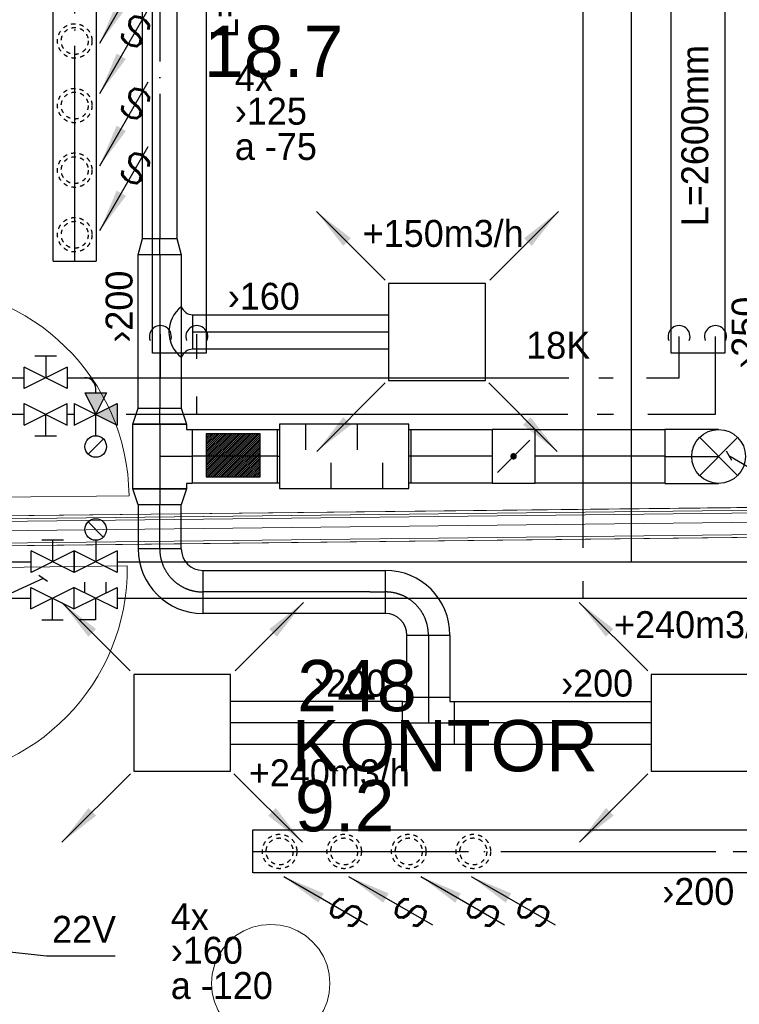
# Model space of a CAD drawing. Header units: millimetres. Extents: x 0 to 83478, y 0 to 53008.
# Tile 41 of 83: x 10864 to 14207, y 42403 to 46975. Entities that reach past the tile are written whole.
import ezdxf
from ezdxf.enums import TextEntityAlignment as Align

# ---------------------------------------------------------------- set-up
doc = ezdxf.new("R2010")
doc.units = ezdxf.units.MM
doc.header["$LTSCALE"] = 50
doc.header["$MEASUREMENT"] = 0
doc.header["$PDMODE"] = 1
for name, pattern in [('2V-CENT', [23, 20, -1.5, 0, -1.5]), ('V-GOMD', [0.8, 0.4, -0.4]), ('V-KU', [2, 1, 1]), ('V-V', [2, 1, 1])]:
    doc.linetypes.add(name, pattern=pattern)
doc.layers.get('0').update_dxf_attribs({"linetype": 'CONTINUOUS'})
for name, color, linetype in [('20602A200D001$0$832 Rominfo', 7, 'CONTINUOUS'), ('V060-', 3, 'CONTINUOUS'), ('V061-', 1, 'CONTINUOUS'), ('V070-', 3, 'CONTINUOUS'), ('V071-', 1, 'CONTINUOUS'), ('V100-', 6, 'CONTINUOUS'), ('V101-', 1, 'CONTINUOUS'), ('V110', 1, 'CONTINUOUS'), ('V110-', 6, 'CONTINUOUS'), ('V111', 3, 'CONTINUOUS'), ('V111-', 1, 'CONTINUOUS')]:
    doc.layers.add(name, color=color, linetype=linetype)
for name, color, linetype, lineweight in [('20602A200D001$0$A-AREA-BNDY', 1, 'CONTINUOUS', 9), ('20602A200D001$0$A-COLS', 7, 'CONTINUOUS', 9), ('20602A200D001$0$A-DOOR', 31, 'CONTINUOUS', 13), ('20602A200D001$0$A-GENM', 13, 'CONTINUOUS', 9), ('20602A200D001$0$A-WALL', 7, 'CONTINUOUS', 13)]:
    doc.layers.add(name, color=color, linetype=linetype, lineweight=lineweight)
doc.styles.add('20602A200D001$0$Arial', font='arial.ttf', dxfattribs={"height": 238.125})
doc.styles.add('FISO', font='fiso')
doc.styles.add('ISO', font='ISO')
doc.styles.add('SIMPLEX', font='SIMPLEX')

# ---------------------------------------------------------------- blocks, each defined once
blk = doc.blocks.new('V420', base_point=(455, 404.5))
blk.add_line((455, 404.5), (464, 404.5))
blk.add_solid([(455, 404.5), (459, 405), (459, 404)])
blk = doc.blocks.new('V421', base_point=(455.5, 404.5))
at = {"rotation": 180}
blk.add_blockref('V420', (464.5, 404.5), dxfattribs=at)
blk = doc.blocks.new('TAK_P', base_point=(16247.5, 22586.5))
for p, q in [((16248, 22587), (16247, 22587)), ((16247, 22587), (16247, 22586)), ((16248, 22586), (16248, 22587)), ((16247, 22586), (16248, 22586))]:
    blk.add_line(p, q)
blk = doc.blocks.new('CCDIMF_200X160X75', base_point=(3095.5, 30301.1))
at = {"color": 0, "linetype": 'ByBlock'}
blk.add_line((3058, 30301.1), (3133, 30301.1), dxfattribs=at)
blk = doc.blocks.new('KCDIMF_200X160X75', base_point=(3095.5, 30301.1))
at = {"color": 0, "linetype": 'ByBlock'}
for p, q in [((3058, 30201.1), (3058, 30401.1)), ((3058, 30401.1), (3133, 30381.1)), ((3133, 30381.1), (3133, 30221.1)), ((3133, 30221.1), (3058, 30201.1))]:
    blk.add_line(p, q, dxfattribs=at)
blk = doc.blocks.new('3CDIMF_200X160X75', base_point=(3095.5, 30301.1))
for p in [(3058, 30301.1), (3133, 30301.1)]:
    blk.add_point(p)
at = {"color": 0, "linetype": 'ByBlock'}
blk.add_blockref('KCDIMF_200X160X75', (3095.5, 30301.1), dxfattribs=at)
at = {"color": 1, "linetype": '2V-CENT'}
blk.add_blockref('CCDIMF_200X160X75', (3095.5, 30301.1), dxfattribs=at)
at = {"style": 'SIMPLEX', "flags": 3}
blk.add_attdef('0', (3095.5, 30301.1), '', height=1, dxfattribs=at)
blk = doc.blocks.new('CBOJ90_PB', base_point=(86107, 31352))
at = {"color": 0, "linetype": 'ByBlock'}
blk.add_arc((86106, 31353), 1, 270, 360, dxfattribs=at)
blk = doc.blocks.new('KBOJ90_PB', base_point=(86107, 31352))
at = {"color": 0, "linetype": 'ByBlock'}
for p, q in [((86106.5, 31353), (86107.5, 31353)), ((86106, 31352.5), (86106, 31351.5))]:
    blk.add_line(p, q, dxfattribs=at)
for radius in [1.5, 0.5]:
    blk.add_arc((86106, 31353), radius, 270, 360, dxfattribs=at)
blk = doc.blocks.new('3BOJ90_PB', base_point=(86107, 31352))
for p in [(86107, 31353), (86106, 31352)]:
    blk.add_point(p)
at = {"color": 1, "linetype": '2V-CENT'}
blk.add_blockref('CBOJ90_PB', (86107, 31352), dxfattribs=at)
at = {"color": 0, "linetype": 'ByBlock'}
blk.add_blockref('KBOJ90_PB', (86107, 31352), dxfattribs=at)
at = {"style": 'ISO', "flags": 3}
blk.add_attdef('0', (86107, 31352), '', height=1, dxfattribs=at)
blk = doc.blocks.new('CTK_P', base_point=(16236.144, 22620.378))
at = {"color": 0, "linetype": 'ByBlock'}
for p, q in [((16236.144, 22620.978), (16236.144, 22620.378)), ((16235.544, 22620.378), (16236.744, 22620.378))]:
    blk.add_line(p, q, dxfattribs=at)
blk = doc.blocks.new('KTK_P', base_point=(16236.144, 22620.378))
at = {"color": 0, "linetype": 'ByBlock'}
for p, q in [((16235.644, 22620.978), (16236.644, 22620.978)), ((16235.644, 22620.878), (16235.644, 22620.978)), ((16236.644, 22620.978), (16236.644, 22620.878)), ((16235.544, 22620.878), (16235.644, 22620.878)), ((16235.544, 22619.878), (16235.544, 22620.878)), ((16236.644, 22620.878), (16236.744, 22620.878)), ((16236.744, 22620.878), (16236.744, 22619.878)), ((16236.744, 22619.878), (16235.544, 22619.878))]:
    blk.add_line(p, q, dxfattribs=at)
blk = doc.blocks.new('3TK_P', base_point=(16236.144, 22620.378))
for p in [(16236.144, 22620.978), (16235.544, 22620.378), (16236.744, 22620.378)]:
    blk.add_point(p)
at = {"color": 1, "linetype": '2V-CENT'}
blk.add_blockref('CTK_P', (16236.144, 22620.378), dxfattribs=at)
at = {"color": 0, "linetype": 'ByBlock'}
blk.add_blockref('KTK_P', (16236.144, 22620.378), dxfattribs=at)
at = {"style": 'ISO', "flags": 3}
blk.add_attdef('0', (16236.144, 22620.378), '', height=1, dxfattribs=at)
blk = doc.blocks.new('V422', base_point=(16230, 22585))
blk.add_blockref('V420', (16230, 22585))
at = {"style": 'SIMPLEX'}
blk.add_text('s', height=4, rotation=90, dxfattribs=at).set_placement((16238, 22585), align=Align.CENTER)
blk = doc.blocks.new('K1A', base_point=(16237, 22591.5))
at = {"color": 0, "linetype": 'ByBlock'}
blk.add_line((16237, 22592), (16237, 22591), dxfattribs=at)
blk = doc.blocks.new('21A', base_point=(16237, 22591.5))
blk.add_point((16237, 22591.5))
at = {"color": 0, "linetype": 'ByBlock'}
blk.add_blockref('K1A', (16237, 22591.5), dxfattribs=at)
at = {"style": 'SIMPLEX', "flags": 3}
blk.add_attdef('0', (16237, 22591.5), '', height=1, dxfattribs=at)
blk = doc.blocks.new('CBOJ90_UB', base_point=(86107.592, 31354.077))
at = {"color": 0, "linetype": 'ByBlock'}
blk.add_line((86106.592, 31354.077), (86107.592, 31354.077), dxfattribs=at)
blk = doc.blocks.new('C90', base_point=(16233, 22618))
at = {"color": 0, "linetype": 'ByBlock'}
blk.add_circle((16233, 22618), 0.5, dxfattribs=at)
blk = doc.blocks.new('KBOJ90_UB', base_point=(86107.592, 31354.077))
at = {"color": 0, "linetype": 'ByBlock'}
for p, q in [((86107.592, 31354.577), (86106.592, 31354.577)), ((86106.592, 31354.577), (86106.592, 31353.577)), ((86106.592, 31353.577), (86107.592, 31353.577))]:
    blk.add_line(p, q, dxfattribs=at)
blk.add_blockref('C90', (86107.592, 31354.077), dxfattribs=at)
blk = doc.blocks.new('3BOJ90_UB', base_point=(86107.592, 31354.077))
blk.add_point((86106.592, 31354.077))
at = {"color": 0, "linetype": 'ByBlock'}
blk.add_blockref('KBOJ90_UB', (86107.592, 31354.077), dxfattribs=at)
at = {"color": 1, "linetype": '2V-CENT'}
blk.add_blockref('CBOJ90_UB', (86107.592, 31354.077), dxfattribs=at)
at = {"style": 'ISO', "flags": 3}
blk.add_attdef('0', (86107.592, 31354.077), '', height=1, dxfattribs=at)
blk = doc.blocks.new('TLC90', base_point=(0, 4))
at = {"color": 1}
for p, q in [((-0.346, 4.346), (0.346, 3.654)), ((-0.346, 3.654), (0.346, 4.346))]:
    blk.add_line(p, q, dxfattribs=at)
blk = doc.blocks.new('CCDIMF_250X200X75', base_point=(3095.5, 30301.1))
at = {"color": 0, "linetype": 'ByBlock'}
blk.add_line((3058, 30301.1), (3133, 30301.1), dxfattribs=at)
blk = doc.blocks.new('KCDIMF_250X200X75', base_point=(3095.5, 30301.1))
at = {"color": 0, "linetype": 'ByBlock'}
for p, q in [((3058, 30176.1), (3058, 30426.1)), ((3058, 30426.1), (3133, 30401.1)), ((3133, 30401.1), (3133, 30201.1)), ((3133, 30201.1), (3058, 30176.1))]:
    blk.add_line(p, q, dxfattribs=at)
blk = doc.blocks.new('3CDIMF_250X200X75', base_point=(3095.5, 30301.1))
for p in [(3058, 30301.1), (3133, 30301.1)]:
    blk.add_point(p)
at = {"color": 0, "linetype": 'ByBlock'}
blk.add_blockref('KCDIMF_250X200X75', (3095.5, 30301.1), dxfattribs=at)
at = {"color": 1, "linetype": '2V-CENT'}
blk.add_blockref('CCDIMF_250X200X75', (3095.5, 30301.1), dxfattribs=at)
at = {"style": 'SIMPLEX', "flags": 3}
blk.add_attdef('0', (3095.5, 30301.1), '', height=1, dxfattribs=at)
blk = doc.blocks.new('KSP_P', base_point=(16239.5, 22597.5))
at = {"color": 0, "linetype": 'ByBlock'}
for p, q in [((16240, 22598), (16239, 22598)), ((16239, 22598), (16239, 22597)), ((16240, 22597), (16240, 22598)), ((16239, 22597), (16240, 22597))]:
    blk.add_line(p, q, dxfattribs=at)
blk = doc.blocks.new('2SP_P', base_point=(16239.5, 22597.5))
for p in [(16239, 22597.5), (16240, 22597.5)]:
    blk.add_point(p)
at = {"color": 0, "linetype": 'ByBlock'}
blk.add_blockref('KSP_P', (16239.5, 22597.5), dxfattribs=at)
at = {"style": 'SIMPLEX', "flags": 3}
blk.add_attdef('0', (16239.5, 22597.5), '', height=1, dxfattribs=at)
blk = doc.blocks.new('SPJALL', base_point=(16229, 22594))
at = {"color": 1}
blk.add_line((16228.625, 22593.625), (16229.375, 22594.375), dxfattribs=at)
at = {"color": 1, "const_width": 0.075}
blk.add_lwpolyline([(16229, 22594.0375, -1), (16229, 22593.9625, -1), (16229, 22594.0375, -1)], format="xyb", dxfattribs=at)
blk = doc.blocks.new('LD_P')
for p, q in [((-0.5, 0.5), (-0.5, -0.5)), ((0.5, 0.5), (-0.5, 0.5)), ((0.5, -0.5), (0.5, 0.5)), ((-0.5, -0.5), (0.5, -0.5))]:
    blk.add_line(p, q)
at = {"color": 1}
for p, q in [((-0.3, 0.5), (-0.3, 0.1)), ((0.1, 0.5), (0.1, 0.1)), ((-0.1, -0.5), (-0.1, -0.1)), ((0.3, -0.5), (0.3, -0.1))]:
    blk.add_line(p, q, dxfattribs=at)
blk = doc.blocks.new('C3A', base_point=(16246, 22590.5))
at = {"color": 0, "linetype": 'ByBlock'}
blk.add_line((16247, 22590.5), (16246, 22590.5), dxfattribs=at)
blk = doc.blocks.new('K3A', base_point=(16246, 22590.5))
at = {"color": 0, "linetype": 'ByBlock'}
for p, q in [((16246, 22591), (16247, 22591)), ((16247, 22591), (16247, 22590)), ((16247, 22590), (16246, 22590))]:
    blk.add_line(p, q, dxfattribs=at)
blk = doc.blocks.new('33A', base_point=(16246, 22590.5))
blk.add_point((16247, 22590.5))
at = {"color": 0, "linetype": 'ByBlock'}
blk.add_blockref('K3A', (16246, 22590.5), dxfattribs=at)
at = {"color": 1, "linetype": '2V-CENT'}
blk.add_blockref('C3A', (16246, 22590.5), dxfattribs=at)
at = {"style": 'SIMPLEX', "flags": 3}
blk.add_attdef('0', (16246, 22590.5), '', height=1, dxfattribs=at)
blk = doc.blocks.new('*X118')
at = {"color": 0}
for p, q in [((11731, 44859), (11924.3, 45052.2)), ((11731, 44867.8), (11915.4, 45052.2)), ((11731, 44876.6), (11906.6, 45052.2)), ((11731, 44885.5), (11897.8, 45052.2)), ((11731, 44894.3), (11888.9, 45052.2)), ((11731, 44903.1), (11880.1, 45052.2)), ((11731, 44912), (11871.2, 45052.2)), ((11731, 44920.8), (11862.4, 45052.2)), ((11731, 44929.7), (11853.6, 45052.2)), ((11731, 44938.5), (11844.7, 45052.2)), ((11731, 44947.3), (11835.9, 45052.2)), ((11731, 44956.2), (11827, 45052.2)), ((11731, 44965), (11818.2, 45052.2)), ((11731, 44973.9), (11809.4, 45052.2)), ((11731, 44982.7), (11800.5, 45052.2)), ((11731, 44991.5), (11791.7, 45052.2)), ((11731, 45000.4), (11782.9, 45052.2)), ((11731, 45009.2), (11774, 45052.2)), ((11731, 45018.1), (11765.2, 45052.2)), ((11731, 45026.9), (11756.3, 45052.2)), ((11731, 45035.7), (11747.5, 45052.2)), ((11731, 45044.6), (11738.7, 45052.2)), ((11733.1, 44852.2), (11933.1, 45052.2)), ((11742, 44852.2), (11942, 45052.2)), ((11750.8, 44852.2), (11950.8, 45052.2)), ((11759.6, 44852.2), (11959.6, 45052.2)), ((11768.5, 44852.2), (11968.5, 45052.2)), ((11777.3, 44852.2), (11977.3, 45052.2)), ((11786.1, 44852.2), (11981, 45047.1)), ((11795, 44852.2), (11981, 45038.2)), ((11803.8, 44852.2), (11981, 45029.4)), ((11812.7, 44852.2), (11981, 45020.6)), ((11821.5, 44852.2), (11981, 45011.7)), ((11830.3, 44852.2), (11981, 45002.9)), ((11839.2, 44852.2), (11981, 44994)), ((11848, 44852.2), (11981, 44985.2)), ((11856.9, 44852.2), (11981, 44976.4)), ((11865.7, 44852.2), (11981, 44967.5)), ((11874.5, 44852.2), (11981, 44958.7)), ((11883.4, 44852.2), (11981, 44949.9)), ((11892.2, 44852.2), (11981, 44941)), ((11901, 44852.2), (11981, 44932.2)), ((11909.9, 44852.2), (11981, 44923.3)), ((11918.7, 44852.2), (11981, 44914.5)), ((11927.6, 44852.2), (11981, 44905.7)), ((11936.4, 44852.2), (11981, 44896.8)), ((11945.2, 44852.2), (11981, 44888)), ((11954.1, 44852.2), (11981, 44879.1)), ((11962.9, 44852.2), (11981, 44870.3)), ((11971.8, 44852.2), (11981, 44861.5)), ((11980.6, 44852.2), (11981, 44852.6))]:
    blk.add_line(p, q, dxfattribs=at)
blk = doc.blocks.new('20602A200D001$0$S- - S--289042-P02')
at = {"layer": '20602A200D001$0$A-COLS'}
for p, q in [((27469.7, 40472.6), (27432.9, 40450)), ((27509.6, 40489.1), (27469.7, 40472.6)), ((27551.6, 40499.2), (27509.6, 40489.1)), ((27594.6, 40502.5), (27551.6, 40499.2)), ((27637.6, 40499.2), (27594.6, 40502.5)), ((27679.6, 40489.1), (27637.6, 40499.2)), ((27719.4, 40472.6), (27679.6, 40489.1)), ((27756.2, 40450), (27719.4, 40472.6)), ((27400.1, 40422), (27372.1, 40389.2)), ((27432.9, 40450), (27400.1, 40422)), ((27789, 40422), (27756.2, 40450)), ((27817.1, 40389.2), (27789, 40422)), ((27372.1, 40389.2), (27349.5, 40352.4)), ((27839.6, 40352.4), (27817.1, 40389.2)), ((27349.5, 40352.4), (27333, 40312.5)), ((27856.1, 40312.5), (27839.6, 40352.4)), ((27333, 40312.5), (27323, 40270.6)), ((27866.2, 40270.6), (27856.1, 40312.5)), ((27323, 40270.6), (27319.6, 40227.5)), ((27869.6, 40227.5), (27866.2, 40270.6)), ((27319.6, 40227.5), (27323, 40184.5)), ((27866.2, 40184.5), (27869.6, 40227.5)), ((27323, 40184.5), (27333, 40142.6)), ((27333, 40142.6), (27349.5, 40102.7)), ((27839.6, 40102.7), (27856.1, 40142.6)), ((27856.1, 40142.6), (27866.2, 40184.5)), ((27349.5, 40102.7), (27372.1, 40065.9)), ((27817.1, 40065.9), (27839.6, 40102.7)), ((27372.1, 40065.9), (27400.1, 40033.1)), ((27789, 40033.1), (27817.1, 40065.9)), ((27400.1, 40033.1), (27432.9, 40005.1)), ((27432.9, 40005.1), (27469.7, 39982.5)), ((27719.4, 39982.5), (27756.2, 40005.1)), ((27756.2, 40005.1), (27789, 40033.1)), ((27509.6, 39966), (27469.7, 39982.5)), ((27718.4, 39982.1), (27477.6, 39979.2)), ((27477.6, 39979.2), (27718.4, 39982.1)), ((27509.6, 39966), (27551.6, 39955.9)), ((27637.6, 39955.9), (27679.6, 39966)), ((27719.4, 39982.5), (27679.6, 39966)), ((27551.6, 39955.9), (27594.6, 39952.5)), ((27594.6, 39952.5), (27637.6, 39955.9))]:
    blk.add_line(p, q, dxfattribs=at)
blk = doc.blocks.new('20602A200D001$0$S- - S--289046-P02')
blk.add_blockref('20602A200D001$0$S- - S--289042-P02', (0, 0))
blk = doc.blocks.new('20602A200D001$0$IV02_37dB 70550 - IV02_37dB 2-290725-P02')
at = {"layer": '20602A200D001$0$A-WALL'}
blk.add_line((25751.9, 42322.7), (29896.7, 42369.4), dxfattribs=at)
blk = doc.blocks.new('20602A200D001$0$IV02_37dB 70550 - IV02_37dB-290718-P02')
at = {"layer": '20602A200D001$0$A-WALL'}
for p, q in [((29896, 42425.9), (25801.2, 42379.8)), ((25813.9, 42379.9), (29895.8, 42425.9)), ((29895.8, 42425.9), (25813.9, 42379.9)), ((25814.1, 42392.9), (29895.6, 42438.9)), ((29895.6, 42438.9), (25814.1, 42392.9)), ((29895.9, 42438.9), (25814.1, 42392.9)), ((25814.2, 42379.9), (29896, 42425.9)), ((25814.2, 42379.9), (29895.8, 42425.9)), ((29895.8, 42425.9), (25814.2, 42379.9)), ((29895.8, 42425.9), (29895.6, 42438.9)), ((29895.6, 42438.9), (29895.9, 42438.9)), ((29895.6, 42438.9), (29895.8, 42425.9)), ((29895.9, 42438.9), (29895.6, 42438.9)), ((29895.8, 42425.9), (29896, 42425.9)), ((29896, 42425.9), (29895.8, 42425.9)), ((29895.8, 42425.9), (29895.9, 42412.9)), ((29895.9, 42412.9), (29895.8, 42425.9)), ((29895.8, 42425.9), (29896, 42425.9)), ((29896, 42425.9), (29895.8, 42425.9)), ((29896, 42425.9), (29895.9, 42438.9)), ((29896.2, 42412.9), (29896, 42425.9)), ((25801.2, 42379.8), (25813.9, 42379.9)), ((25813.9, 42379.9), (25801.2, 42379.8)), ((25801.2, 42379.8), (25801.4, 42366.8)), ((25801.2, 42379.8), (25801.4, 42366.8)), ((25801.4, 42366.8), (25801.2, 42379.8)), ((29896.2, 42412.9), (25801.4, 42366.8)), ((29896.2, 42412.9), (25801.4, 42366.8)), ((25813.9, 42379.9), (25814.1, 42366.9)), ((25814.1, 42366.9), (25813.9, 42379.9)), ((29895.9, 42412.9), (25814.1, 42366.9)), ((29895.9, 42412.9), (25814.1, 42366.9)), ((25814.1, 42392.9), (25814.2, 42379.9)), ((25814.1, 42392.9), (25814.2, 42379.9)), ((25814.2, 42379.9), (25814.1, 42392.9)), ((29896.2, 42412.9), (29895.9, 42412.9)), ((29896.2, 42412.9), (29895.9, 42412.9)), ((29897.3, 42312.9), (29896.2, 42412.9)), ((25814.1, 42366.9), (25801.4, 42366.8)), ((25814.1, 42366.9), (25801.4, 42366.8)), ((25801.4, 42366.8), (25814.1, 42366.9)), ((25814.1, 42366.9), (25801.4, 42366.8)), ((25802.5, 42266.8), (25801.4, 42366.8)), ((25801.4, 42366.8), (25802.5, 42266.8)), ((25801.4, 42366.8), (25802.5, 42266.8)), ((25802.5, 42266.8), (29897.3, 42312.9)), ((25802.5, 42266.8), (29897.3, 42312.9)), ((29897.3, 42312.9), (25802.5, 42266.8)), ((25815.5, 42266.9), (29897.3, 42312.9)), ((29897.3, 42312.9), (25815.5, 42266.9)), ((29897.3, 42312.9), (25815.5, 42266.9)), ((25815.6, 42253.9), (29897.5, 42299.9)), ((29897.5, 42299.9), (29897.3, 42312.9)), ((25815.6, 42253.9), (25815.5, 42266.9)), ((25815.5, 42266.9), (25815.6, 42253.9)), ((25815.5, 42266.9), (25815.6, 42253.9))]:
    blk.add_line(p, q, dxfattribs=at)
blk = doc.blocks.new('20602A200D001$0$IV02_37dB 70550 - IV02_37dB 70550-290722-P02')
for name in ['20602A200D001$0$IV02_37dB 70550 - IV02_37dB-290718-P02', '20602A200D001$0$IV02_37dB 70550 - IV02_37dB 2-290725-P02']:
    blk.add_blockref(name, (0, 0))
blk = doc.blocks.new('20602A200D001$0$Belegg - Belegg-319508-P02')
at = {"layer": '20602A200D001$0$A-GENM'}
blk.add_line((25814.1, 42366.9), (29895.9, 42412.9), dxfattribs=at)
blk = doc.blocks.new('20602A200D001$0$Belegg 509823 - Belegg 509823-319524-P02')
at = {"layer": '20602A200D001$0$A-GENM'}
for p, q in [((29897.5, 42299.9), (25815.6, 42253.9)), ((25815.6, 42253.9), (25841.7, 39942.8)), ((27432.9, 40450), (27469.7, 40472.6)), ((27469.7, 40472.6), (27509.6, 40489.1)), ((27509.6, 40489.1), (27551.6, 40499.2)), ((27551.6, 40499.2), (27594.6, 40502.5)), ((27594.6, 40502.5), (27637.6, 40499.2)), ((27637.6, 40499.2), (27679.6, 40489.1)), ((27679.6, 40489.1), (27719.4, 40472.6)), ((27719.4, 40472.6), (27756.2, 40450)), ((27372.1, 40389.2), (27400.1, 40422)), ((27400.1, 40422), (27432.9, 40450)), ((27756.2, 40450), (27789, 40422)), ((27789, 40422), (27817.1, 40389.2)), ((27349.5, 40352.4), (27372.1, 40389.2)), ((27817.1, 40389.2), (27839.6, 40352.4)), ((27333, 40312.5), (27349.5, 40352.4)), ((27839.6, 40352.4), (27856.1, 40312.5)), ((27323, 40270.6), (27333, 40312.5)), ((27856.1, 40312.5), (27866.2, 40270.6)), ((27319.6, 40227.5), (27323, 40270.6)), ((27866.2, 40270.6), (27869.6, 40227.5)), ((27323, 40184.5), (27319.6, 40227.5)), ((27869.6, 40227.5), (27866.2, 40184.5)), ((27333, 40142.6), (27323, 40184.5)), ((27349.5, 40102.7), (27333, 40142.6)), ((27856.1, 40142.6), (27839.6, 40102.7)), ((27866.2, 40184.5), (27856.1, 40142.6)), ((27372.1, 40065.9), (27349.5, 40102.7)), ((27839.6, 40102.7), (27817.1, 40065.9)), ((27400.1, 40033.1), (27372.1, 40065.9)), ((27817.1, 40065.9), (27789, 40033.1)), ((27432.9, 40005.1), (27400.1, 40033.1)), ((27469.7, 39982.5), (27432.9, 40005.1)), ((27756.2, 40005.1), (27719.4, 39982.5)), ((27789, 40033.1), (27756.2, 40005.1)), ((25841.7, 39942.8), (27527.2, 39961.8)), ((27509.6, 39966), (27469.7, 39982.5)), ((27527.2, 39961.8), (27509.6, 39966)), ((27668.6, 39963.4), (29923.5, 39988.8)), ((27679.6, 39966), (27668.6, 39963.4)), ((27719.4, 39982.5), (27679.6, 39966))]:
    blk.add_line(p, q, dxfattribs=at)
blk = doc.blocks.new('20602A200D001$0$DOOR 24 - DOOR 24-400416-P02')
at = {"layer": '20602A200D001$0$A-DOOR'}
blk.add_line((25943.8, 42155.6), (26927.7, 42166.7), dxfattribs=at)
blk.add_arc((25943.8, 42155.6), 984, 270.6452, 0.6452, dxfattribs=at)
blk = doc.blocks.new('20602A200D001$0$DOOR 25 - DOOR 25-400453-P02')
at = {"layer": '20602A200D001$0$A-DOOR'}
blk.add_line((25952.1, 42481), (26936, 42492.1), dxfattribs=at)
blk.add_arc((25952.1, 42481), 984, 0.6452, 90.6452, dxfattribs=at)
blk = doc.blocks.new('20602A200D001')
at = {"layer": '20602A200D001$0$A-AREA-BNDY', "flags": 128}
for points in [[(29844.4, 47012.6), (25761.6, 46966.6), (25786.9, 44720), (25788.3, 44589.2), (25789.3, 44589.3), (25814.1, 42392.9), (29895.6, 42438.9)], [(29897.5, 42299.9), (25815.6, 42253.9), (25841.7, 39942.8), (29923.5, 39988.8)]]:
    blk.add_lwpolyline(points, close=True, dxfattribs=at)
at = {"layer": '20602A200D001$0$A-COLS'}
blk.add_blockref('20602A200D001$0$S- - S--289046-P02', (0, 0), dxfattribs=at)
at = {"layer": '20602A200D001$0$A-DOOR'}
for name in ['20602A200D001$0$DOOR 25 - DOOR 25-400453-P02', '20602A200D001$0$DOOR 24 - DOOR 24-400416-P02']:
    blk.add_blockref(name, (0, 0), dxfattribs=at)
at = {"layer": '20602A200D001$0$A-GENM'}
for name in ['20602A200D001$0$Belegg - Belegg-319508-P02', '20602A200D001$0$Belegg 509823 - Belegg 509823-319524-P02']:
    blk.add_blockref(name, (0, 0), dxfattribs=at)
at = {"layer": '20602A200D001$0$A-WALL'}
blk.add_blockref('20602A200D001$0$IV02_37dB 70550 - IV02_37dB 70550-290722-P02', (0, 0), dxfattribs=at)
at = {"layer": '20602A200D001$0$832 Rominfo', "linetype": 'Continuous', "style": '20602A200D001$0$Arial'}
for s, p in [('18.7', (27284.3, 44436.8)), ('248', (27717.3, 41492)), ('KONTOR', (27691.4, 41212.9)), ('9.2', (27706.4, 40934.2))]:
    blk.add_text(s, height=238.12, dxfattribs=at).set_placement(p)

msp = doc.modelspace()

# ---------------------------------------------------------------- linework, layer by layer
at = {"layer": 'V060-', "linetype": 'Continuous'}
for p, q in [((11435, 45958), (11435, 47781.27)), ((11595, 47781.27), (11595, 45958)), ((11020.1, 45853.31), (11020.1, 47493.59)), ((11220.1, 47493.59), (11220.1, 45853.31)), ((11415, 45171.88), (11415, 45884.01)), ((11615, 45884.01), (11615, 45171.88)), ((11667.59, 45604.92), (12578.12, 45604.92)), ((12578.12, 45444.92), (11667.59, 45444.92)), ((11665.87, 45072.77), (12061.66, 45072.77)), ((12681.66, 45072.77), (13058.45, 45072.77)), ((13258.45, 45072.77), (13861.91, 45072.77)), ((12061.66, 44822.77), (11665.87, 44822.77)), ((13058.45, 44822.77), (12681.66, 44822.77)), ((13861.91, 44822.77), (13258.45, 44822.77)), ((11415, 44721.54), (11415, 44518.4)), ((11615, 44518.4), (11615, 44721.54)), ((11715, 44418), (12491.21, 44418)), ((12491.21, 44418), (12563, 44418)), ((12491.21, 44218), (11715, 44218)), ((12563, 44218), (12491.21, 44218)), ((12663, 43830), (12663, 44118)), ((12863, 44118), (12863, 43830)), ((11844.47, 43810.43), (12643.7, 43810.43)), ((12883, 43810), (13798.07, 43810)), ((12643.7, 43610.43), (11844.47, 43610.43)), ((13798.07, 43610), (12883, 43610)), ((11948.66, 43213.07), (14178.48, 43213.07)), ((14178.48, 43213.07), (14249, 43213.07)), ((14178.48, 43013.07), (11948.66, 43013.07)), ((14249, 43013.07), (14178.48, 43013.07))]:
    msp.add_line(p, q, dxfattribs=at)
at = {"layer": 'V060-', "color": 1, "linetype": '2V-CENT'}
for p, q in [((11515, 47781.27), (11515, 45958)), ((11120.1, 45853.31), (11120.1, 47493.59)), ((11515, 45884.01), (11515, 45171.88)), ((12578.12, 45524.92), (11667.59, 45524.92)), ((12061.66, 44947.77), (11665.87, 44947.77)), ((13058.45, 44947.77), (12681.66, 44947.77)), ((13861.91, 44947.77), (13258.45, 44947.77)), ((11515, 44518.4), (11515, 44721.54)), ((12491.21, 44318), (11715, 44318)), ((12491.21, 44318), (12563, 44318)), ((12763, 44118), (12763, 43830)), ((12643.7, 43710.43), (11844.47, 43710.43)), ((13798.07, 43710), (12883, 43710)), ((11948.66, 43113.07), (14178.48, 43113.07)), ((14178.48, 43113.07), (14249, 43113.07))]:
    msp.add_line(p, q, dxfattribs=at)
at = {"layer": 'V060-'}
msp.add_line((11667.59, 45604.92), (11667.59, 45444.92), dxfattribs=at)
msp.add_lwpolyline([(11731, 44852.23), (11981, 44852.23), (11981, 45052.23), (11731, 45052.23)], close=True, dxfattribs=at)
for centre, radius, start, end in [((11706.39, 45524.92), 148.44, 128.05462, 231.94538), ((11670.19, 45664.73), 59.87, 202.51866, 267.51013), ((11670.19, 45385.11), 59.87, 92.48987, 157.48134)]:
    msp.add_arc(centre, radius, start, end, dxfattribs=at)
at = {"layer": 'V061-'}
for p, q in [((14145.99, 44973.92), (14170.99, 44930.62)), ((14158.49, 44952.27), (15532.4, 44134.86))]:
    msp.add_line(p, q, dxfattribs=at)
at = {"layer": 'V070-', "linetype": 'V-GOMD'}
for centre, radius in [((11120.1, 46876.29), 80), ((11120.1, 46876.29), 62.5), ((11120.1, 46576.29), 80), ((11120.1, 46576.29), 62.5), ((11120.1, 46276.44), 80), ((11120.1, 46276.44), 62.5), ((11120.1, 45976.44), 80), ((11120.1, 45976.44), 62.5), ((12071.79, 43113.07), 80), ((12071.79, 43113.07), 62.5), ((12371.79, 43113.07), 80), ((12371.79, 43113.07), 62.5), ((12671.64, 43113.07), 80), ((12671.64, 43113.07), 62.5), ((12971.64, 43113.07), 80), ((12971.64, 43113.07), 62.5)]:
    msp.add_circle(centre, radius, dxfattribs=at)
at = {"layer": 'V100-', "linetype": 'V-V'}
for p, q in [((13481.67, 44522.78), (13481.67, 48574.67)), ((13706.75, 44460.99), (13706.75, 48558.6)), ((10281.08, 44458.11), (10917.6, 44458.11)), ((11317.6, 44458.11), (14679.2, 44458.11)), ((13481.67, 44288.81), (13481.67, 44368.41)), ((10456.08, 44288.81), (10916.54, 44288.81)), ((11316.54, 44288.81), (14678.14, 44288.81))]:
    msp.add_line(p, q, dxfattribs=at)
at = {"layer": 'V100-', "color": 1}
for p, q in [((11252.96, 44572.76), (11182.25, 44643.47)), ((11067.6, 44558.11), (10967.6, 44558.11)), ((11017.6, 44558.11), (11017.6, 44458.11)), ((11217.6, 44558.11), (11217.6, 44458.11)), ((11117.6, 44508.11), (10917.6, 44408.11)), ((11117.6, 44408.11), (10917.6, 44508.11)), ((10917.6, 44408.11), (10917.6, 44508.11)), ((11117.6, 44508.11), (11117.6, 44408.11)), ((11117.6, 44408.11), (11117.6, 44508.11)), ((11317.6, 44508.11), (11117.6, 44408.11)), ((11317.6, 44408.11), (11117.6, 44508.11)), ((11317.6, 44508.11), (11317.6, 44408.11)), ((11166.54, 44313.81), (11166.54, 44363.81)), ((11266.54, 44313.81), (11266.54, 44363.81)), ((10916.54, 44238.81), (10916.54, 44338.81)), ((10916.54, 44338.81), (11116.54, 44238.81)), ((10916.54, 44238.81), (11116.54, 44338.81)), ((11316.54, 44238.81), (11116.54, 44338.81)), ((11116.54, 44238.81), (11316.54, 44338.81)), ((11116.54, 44338.81), (11116.54, 44238.81)), ((11116.54, 44338.81), (11116.54, 44238.81)), ((11316.54, 44338.81), (11316.54, 44238.81)), ((11016.54, 44188.81), (11016.54, 44288.81)), ((11216.54, 44288.81), (11216.54, 44188.81)), ((10966.54, 44188.81), (11066.54, 44188.81)), ((11216.54, 44188.81), (11141.54, 44188.81))]:
    msp.add_line(p, q, dxfattribs=at)
msp.add_circle((11217.6, 44608.11), 50, dxfattribs=at)
at = {"layer": 'V101-'}
for p, q in [((10994.04, 44366.2), (10953.23, 44395.08)), ((10973.63, 44380.64), (9751.77, 43818.22)), ((10378.78, 42693.39), (10989.71, 42629.11)), ((10989.71, 42629.11), (11307.45, 42629.11))]:
    msp.add_line(p, q, dxfattribs=at)
for centre in [(11517.87, 45503.58), (11687.17, 45503.58), (13927.27, 45503.58), (14096.57, 45503.58)]:
    msp.add_arc(centre, 51.08, 338.43659, 561.56341, dxfattribs=at)
at = {"layer": 'V110', "color": 1}
for p, q in [((11035.53, 45412.39), (10935.53, 45412.39)), ((10985.53, 45412.39), (10985.53, 45312.39)), ((10885.53, 45262.39), (10885.53, 45362.39)), ((11085.53, 45362.39), (10885.53, 45262.39)), ((11085.53, 45262.39), (10885.53, 45362.39)), ((11085.53, 45362.39), (11085.53, 45262.39)), ((11167.75, 45243.09), (11217.75, 45143.09)), ((11167.75, 45243.09), (11267.75, 45243.09)), ((11267.75, 45243.09), (11217.75, 45143.09)), ((10885.53, 45093.09), (10885.53, 45193.09)), ((10885.53, 45093.09), (11085.53, 45193.09)), ((10885.53, 45193.09), (11085.53, 45093.09)), ((11085.53, 45093.09), (11085.53, 45193.09)), ((11117.75, 45193.09), (11117.75, 45093.09)), ((11117.75, 45093.09), (11317.75, 45193.09)), ((11117.75, 45193.09), (11317.75, 45093.09)), ((11317.75, 45193.09), (11317.75, 45093.09)), ((10985.53, 45043.09), (10985.53, 45143.09)), ((11217.75, 45043.09), (11217.75, 45143.09)), ((10935.53, 45043.09), (11035.53, 45043.09)), ((11253.11, 45028.45), (11182.39, 44957.74))]:
    msp.add_line(p, q, dxfattribs=at)
at = {"layer": 'V110'}
for points in [[(11480.91, 45426.12), (11480.91, 48026.12), (11730.91, 48026.12), (11730.91, 45426.12)], [(13890.31, 45426.12), (13890.31, 48026.12), (14140.31, 48026.12), (14140.31, 45426.12)]]:
    msp.add_lwpolyline(points, close=True, dxfattribs=at)
at = {"layer": 'V110', "color": 1}
msp.add_circle((11217.75, 44993.09), 50, dxfattribs=at)
at = {"layer": 'V110-', "linetype": 'V-KU'}
for p, q in [((11517.87, 45312.39), (11517.87, 45515.23)), ((11687.17, 45399.89), (11687.17, 45515.23)), ((13927.27, 45312.39), (13927.27, 45503.58)), ((14096.57, 45143.09), (14096.57, 45503.58)), ((9933.63, 45312.39), (10885.53, 45312.39)), ((11085.53, 45312.39), (13416.01, 45312.39)), ((13555.1, 45312.39), (13620.68, 45312.39)), ((13775.67, 45312.39), (13927.27, 45312.39)), ((11687.17, 45143.09), (11687.17, 45224.89)), ((10102.93, 45143.09), (10885.53, 45143.09)), ((11085.53, 45143.09), (11117.75, 45143.09)), ((11358.41, 45143.09), (13410.05, 45143.09)), ((13547.16, 45143.09), (13622.66, 45143.09)), ((13781.63, 45143.09), (14096.57, 45143.09))]:
    msp.add_line(p, q, dxfattribs=at)
at = {"layer": 'V110-', "linetype": 'V-V'}
msp.add_line((11217.75, 45243.09), (11217.75, 45262.39), dxfattribs=at)
msp.add_arc((11167.75, 45262.39), 50, 0, 90, dxfattribs=at)
at = {"layer": 'V110-'}
for points in [[(11167.75, 45243.09), (11267.75, 45243.09), (11217.75, 45143.09)], [(11317.75, 45193.09), (11317.75, 45093.09), (11217.75, 45143.09)]]:
    msp.add_solid(points, dxfattribs=at)

# ---------------------------------------------------------------- block references
at = {"layer": 'V060-'}
for name, p in [('20602A200D001', (-15563.7, 2272.18)), ('*X118', (0, 0))]:
    msp.add_blockref(name, p, dxfattribs=at)
at = {"layer": 'V060-', "linetype": 'Continuous'}
for name, p, rotation in [('3CDIMF_200X160X75', (11515, 45921), 90), ('3CDIMF_250X200X75', (11515, 45134), 90), ('3CDIMF_250X200X75', (11515, 44760), 270)]:
    msp.add_blockref(name, p, dxfattribs=dict(at, rotation=rotation))
for name, p, xscale, yscale, zscale, rotation in [('21A', (11120, 45852.52), 200, 200, 200, 270), ('3TK_P', (11515, 44947), 250, 250, 250, 270), ('33A', (12071.66, 44947.77), 10, 250, 10, 180), ('2SP_P', (13158.45, 44947.77), 200, 250, 200, 180), ('3BOJ90_PB', (11515, 44318), 200, 200, 200, 270), ('3BOJ90_PB', (12763, 44318), 200, 200, 200, 90), ('21A', (11947.86, 43113.17), 200, 200, 200, 180)]:
    msp.add_blockref(name, p, dxfattribs=dict(at, xscale=xscale, yscale=yscale, zscale=zscale, rotation=rotation))
at = {"layer": 'V060-', "rotation": 180}
for name, p, xscale, yscale, zscale in [('LD_P', (12371.66, 44947.77), 600, 300, 600), ('SPJALL', (13158.45, 44947.77), 200, 200, 200)]:
    msp.add_blockref(name, p, dxfattribs=dict(at, xscale=xscale, yscale=yscale, zscale=zscale))
at = {"layer": 'V060-', "linetype": 'Continuous'}
for name, p, xscale, yscale, zscale in [('33A', (12671.66, 44947.77), 10, 250, 10), ('3BOJ90_UB', (14111.19, 44947), 250, 250, 250), ('3TK_P', (12763, 43710), 200, 200, 200)]:
    msp.add_blockref(name, p, dxfattribs=dict(at, xscale=xscale, yscale=yscale, zscale=zscale))
at = {"layer": 'V060-', "xscale": 250, "yscale": 250, "zscale": 250}
msp.add_blockref('TLC90', (14111.19, 44947), dxfattribs=at)
at = {"layer": 'V070-'}
for name, p, xscale, yscale, zscale, rotation in [('V422', (11236.4, 46866.34), 50, 50, 50, 59.99999999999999), ('V422', (11236.4, 46631.95), 50, 50, 50, 59.99999999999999), ('V422', (11236.4, 46297.12), 50, 50, 50, 59.99999999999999), ('V422', (11236.4, 45995.77), 50, 50, 50, 59.99999999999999), ('V421', (12561.59, 45765.91), 50, 50, 50, 135), ('V421', (13048.66, 45765.75), 50, 50, 50, 45), ('TAK_P', (12803.12, 45524.92), 450, 450, 450, 180), ('V421', (12562.52, 45288.51), 50, 50, 50, 225), ('V421', (13043.09, 45288.34), 50, 50, 50, 315), ('V421', (11377.95, 43951.42), 50, 50, 50, 135), ('V421', (11865.02, 43951.26), 50, 50, 50, 45), ('V421', (13781.55, 43951.42), 50, 50, 50, 135), ('TAK_P', (11619.47, 43710.43), 450, 450, 450, 180), ('TAK_P', (14023.07, 43710.43), 450, 450, 450, 180), ('V421', (11378.88, 43474.02), 50, 50, 50, 225), ('V421', (11859.44, 43473.85), 50, 50, 50, 315), ('V421', (13782.48, 43474.02), 50, 50, 50, 225), ('V422', (12091.12, 42996.77), 50, 50, 50, 329.9999999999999), ('V422', (12392.47, 42996.77), 50, 50, 50, 329.9999999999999), ('V422', (12727.3, 42996.77), 50, 50, 50, 329.9999999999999), ('V422', (12961.68, 42996.77), 50, 50, 50, 329.9999999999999)]:
    msp.add_blockref(name, p, dxfattribs=dict(at, xscale=xscale, yscale=yscale, zscale=zscale, rotation=rotation))

# ---------------------------------------------------------------- texts
at = {"layer": 'V061-', "color": 1, "style": 'FISO'}
for s, p in [('›200', (11388.58, 45475.35)), ('›250', (14296.18, 45354.25))]:
    msp.add_text(s, height=125, rotation=90, dxfattribs=at).set_placement(p)
for s, p in [('›160', (11831.13, 45628.32)), ('›200', (12232.04, 43832.05)), ('›200', (13379.47, 43832.05)), ('›200', (13849.5, 42864.83))]:
    msp.add_text(s, height=125, dxfattribs=at).set_placement(p)
at = {"layer": 'V071-', "color": 1, "style": 'FISO'}
for s, p in [('4x', (11864.01, 46643.52)), ('›125', (11864.01, 46487.62)), ('a -75', (11864.01, 46323.83)), ('+150m3/h', (12457.66, 45920.16)), ('+240m3/h', (13625.28, 44103.66)), ('+240m3/h', (11928.73, 43415.78)), ('4x', (11566.45, 42747.69)), ('›160', (11566.45, 42591.8)), ('a -120', (11566.45, 42428))]:
    msp.add_text(s, height=125, dxfattribs=at).set_placement(p)
at = {"layer": 'V101-', "color": 1, "style": 'FISO'}
msp.add_text('22V', height=125, dxfattribs=at).set_placement((11014.71, 42689.11))
at = {"layer": 'V111', "color": 1, "style": 'FISO'}
for p in [(11877.98, 46889.24), (14062.77, 46016.09)]:
    msp.add_text('L=2600mm', height=125, rotation=90, dxfattribs=at).set_placement(p)
at = {"layer": 'V111-', "color": 1, "style": 'FISO'}
msp.add_text('18K', height=125, dxfattribs=at).set_placement((13217.28, 45400.82))

doc.saveas('drawing.dxf')
